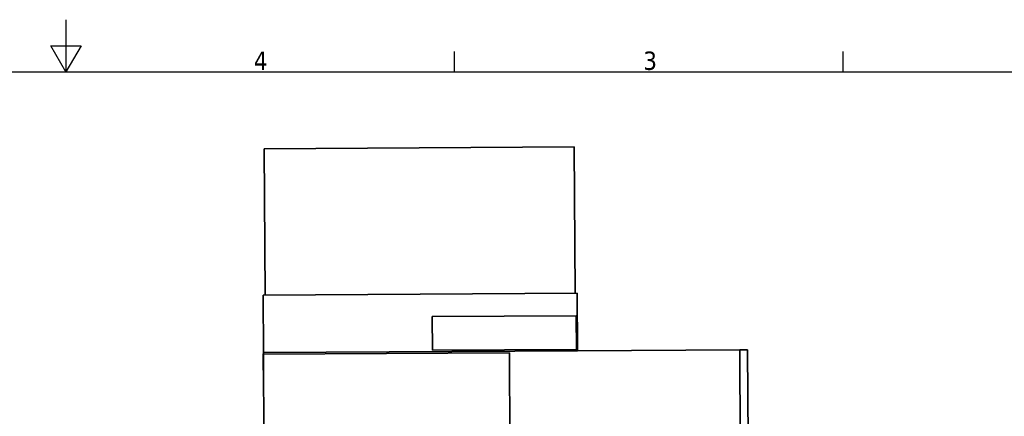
# Model space of a CAD drawing. Header units: millimetres. Extents: x 0 to 5940, y 0 to 4200.
# Tile 18 of 19: x 2882 to 4763, y 3441 to 4200. Entities that reach past the tile are written whole.
import ezdxf

# ---------------------------------------------------------------- set-up
doc = ezdxf.new("R2010")
doc.units = ezdxf.units.MM
doc.header["$LTSCALE"] = 10
doc.layers.get('0').update_dxf_attribs({"lineweight": 25})
for name, color, linetype, lineweight in [('Geometria schizzo (ISO)', 7, 'Continuous', 25), ('Simbolo (ISO)', 7, 'Continuous', 25), ('Spigoli visibili(ISO)', 7, 'Continuous', 35)]:
    doc.layers.add(name, color=color, linetype=linetype, lineweight=lineweight)
doc.styles.add('Testo nota (ISO)', font='tahoma.ttf')

# ---------------------------------------------------------------- blocks, each defined once
blk = doc.blocks.new('Bordi Bordo di default')
at = {"layer": 'Geometria schizzo (ISO)'}
for p, q in [((371.25, 410), (371.25, 413.9)), ((445.5, 410), (445.5, 413.9))]:
    blk.add_line(p, q, dxfattribs=at)
at = {"layer": 'Geometria schizzo (ISO)', "flags": 128}
for points in [[(297, 420), (297, 410), (294.11, 415), (299.89, 415), (297, 410)], [(10, 10), (10, 410), (584, 410), (584, 10), (10, 10)]]:
    blk.add_lwpolyline(points, dxfattribs=at)
at = {"layer": 'Simbolo (ISO)', "char_height": 3.5, "attachment_point": 7, "style": 'Testo nota (ISO)'}
for s, insert in [('4', (332.9, 410.4)), ('3', (407.29, 410.33))]:
    blk.add_mtext(s, dxfattribs=dict(at, insert=insert))

msp = doc.modelspace()

# ---------------------------------------------------------------- linework, layer by layer
at = {"layer": 'Spigoli visibili(ISO)'}
for p, q in [((3941.043, 3956.685), (3349.053, 3953.263)), ((3349.053, 3953.263), (3350.672, 3673.267)), ((3941.043, 3956.685), (3942.662, 3676.689)), ((3346.672, 3673.244), (3946.662, 3676.713)), ((3347.308, 3563.246), (3346.672, 3673.244)), ((3947.298, 3566.714), (3946.662, 3676.713)), ((3944.91, 3633.702), (3669.915, 3632.112)), ((3669.915, 3632.112), (3670.286, 3567.87)), ((3945.282, 3569.46), (3944.91, 3633.702)), ((3347.319, 3561.246), (3346.819, 3561.243)), ((3347.19, 3497.001), (3346.819, 3561.243)), ((3947.298, 3566.714), (3347.308, 3563.246)), ((3347.325, 3560.246), (3347.308, 3563.246)), ((3817.317, 3562.963), (3347.325, 3560.246)), ((3347.325, 3560.246), (3350.325, 3041.255)), ((3670.286, 3567.87), (3945.282, 3569.46)), ((3820.317, 3043.972), (3817.317, 3562.963)), ((4257.292, 3568.506), (3947.298, 3566.714)), ((4272.292, 3568.593), (4257.292, 3568.506)), ((4257.292, 3568.506), (4260.327, 3043.515)), ((4260.327, 3043.515), (4257.292, 3568.506)), ((4272.292, 3568.593), (4275.327, 3043.602)), ((3347.69, 3497.004), (3347.19, 3497.001))]:
    msp.add_line(p, q, dxfattribs=at)

# ---------------------------------------------------------------- block references
at = {"xscale": 10, "yscale": 10, "zscale": 10}
msp.add_blockref('Bordi Bordo di default', (0, 0), dxfattribs=at)

doc.saveas('drawing.dxf')
